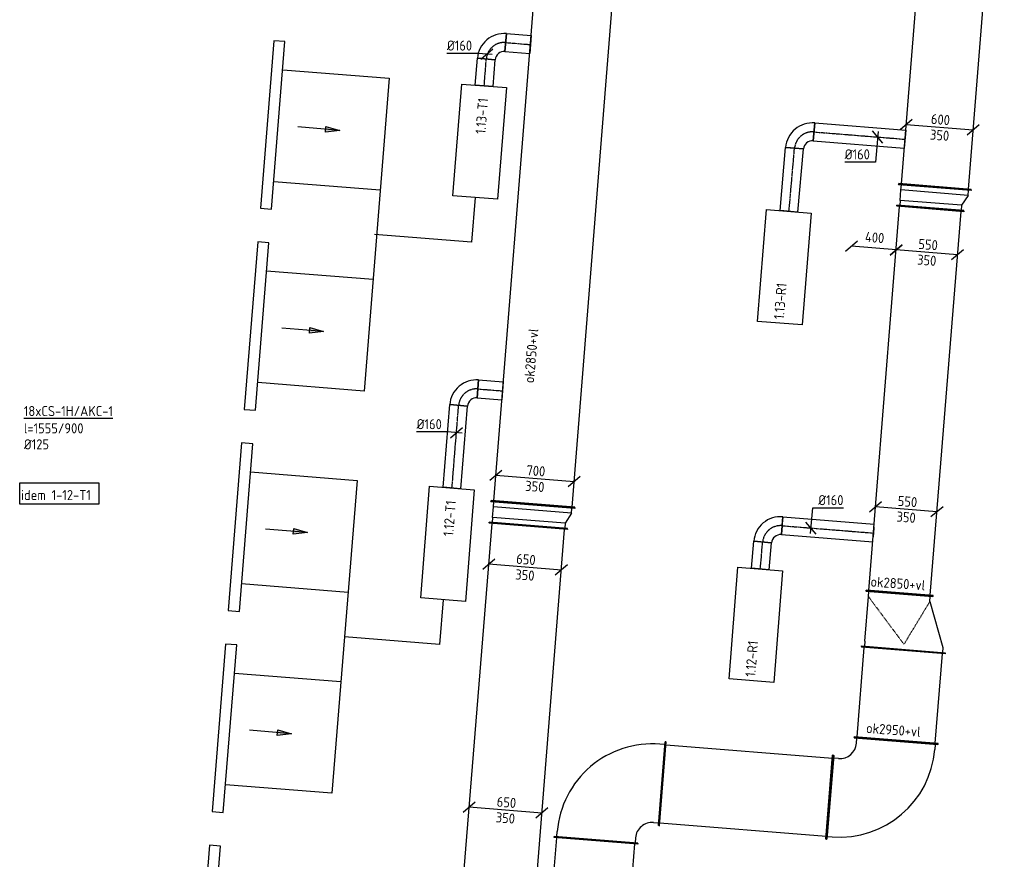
# Model space of a CAD drawing. Header units: millimetres. Extents: x -2733 to 48660, y -299 to 65852.
# Tile 36 of 44: x -751 to 8034, y 43472 to 50963. Entities that reach past the tile are written whole.
import ezdxf

# ---------------------------------------------------------------- set-up
doc = ezdxf.new("R2010")
doc.units = ezdxf.units.MM
doc.linetypes.add('CENTER2', pattern=[28.575, 19.05, -3.175, 3.175, -3.175])
doc.linetypes.add('SMALL_DASH', pattern=[1.5, 0.5, -1])
for name, color, linetype in [('WL570---_APP', 2, 'Continuous'), ('WL570---_RETOUR_D', 4, 'Continuous'), ('WL570---_RETOUR_HL', 1, 'CENTER2'), ('WL570---_TOEVOER', 3, 'Continuous'), ('WL570---_TOEVOER_D', 3, 'Continuous'), ('WL570---_TOEVOER_HL', 1, 'CENTER2'), ('WM570---', 1, 'Continuous'), ('WM570---_RETOUR', 1, 'Continuous'), ('WM570---_TOEVOER', 1, 'Continuous')]:
    doc.layers.add(name, color=color, linetype=linetype)
doc.styles.add('STABICAD-018', font='ISOCP.SHX', dxfattribs={"height": 90})
doc.dimstyles.new('STABICAD', dxfattribs={"dimscale": 50, "dimtxt": 90, "dimasz": 2, "dimexe": 0, "dimexo": 0, "dimgap": 1.5, "dimtad": 0, "dimdec": 0, "dimzin": 0, "dimdsep": 46, "dimtxsty": 'STABICAD-018', "dimblk1": 'OBLIQUE', "dimblk2": 'OBLIQUE', "dimsah": 1, "dimcen": -3, "dimadec": 1, "dimazin": 0, "dimtfac": 1, "dimtdec": 0, "dimtofl": 0, "dimtmove": 2, "dimatfit": 3, "dimfxl": 1, "dimtvp": 1.055556, "dimtolj": 1, "dimtzin": 0, "dimarcsym": 0})

# ---------------------------------------------------------------- blocks, each defined once
blk = doc.blocks.new('*U572')
at = {"color": 0, "linetype": 'Continuous'}
for p, q in [((0, 350, -3025), (5, 350, -3025)), ((0, -350, -3025), (0, 350, -3025)), ((5, -350, -3025), (5, 350, -3025)), ((5, 325, -3025), (3697.7, 325, -3025)), ((3702.7, 350, -3025), (3697.7, 350, -3025)), ((3697.7, -350, -3025), (3697.7, 350, -3025)), ((3702.7, -350, -3025), (3702.7, 350, -3025)), ((0, -350, -3025), (5, -350, -3025)), ((5, -325, -3025), (3697.7, -325, -3025)), ((3702.7, -350, -3025), (3697.7, -350, -3025))]:
    blk.add_line(p, q, dxfattribs=at)
at = {"layer": 'WM570---', "color": 2, "style": 'STABICAD-018'}
for tag in ['CODE', 'SECTIONCODE', 'POSITIONCODE']:
    blk.add_attdef(tag, (3491.3, 42755.7, 3025), '', height=1.8, dxfattribs=at)
blk = doc.blocks.new('*U573')
at = {"color": 0, "linetype": 'Continuous'}
for p, q in [((-50, 350, -3025), (-45, 350, -3025)), ((-50, -350, -3025), (-50, 350, -3025)), ((-45, -350, -3025), (-45, 350, -3025)), ((0, 325, -3025), (-45, 325, -3025)), ((0, 325, -3025), (93.3, 325, -3025)), ((0, -325, -3025), (0, 325, -3025)), ((93.3, 325, -3025), (138.3, 325, -3025)), ((93.3, -375, -3025), (93.3, 325, -3025)), ((143.3, 350, -3025), (138.3, 350, -3025)), ((138.3, -400, -3025), (138.3, 350, -3025)), ((143.3, -400, -3025), (143.3, 350, -3025)), ((-50, -350, -3025), (-45, -350, -3025)), ((0, -325, -3025), (-45, -325, -3025)), ((93.3, -375, -3025), (0, -325, -3025)), ((93.3, -375, -3025), (138.3, -375, -3025)), ((143.3, -400, -3025), (138.3, -400, -3025))]:
    blk.add_line(p, q, dxfattribs=at)
at = {"layer": 'WM570---', "color": 2, "style": 'STABICAD-018'}
for tag, p in [('CODE', (3791.4, 46596.3, 3025)), ('SECTIONCODE', (3791.4, 46496.3, 3025)), ('POSITIONCODE', (3791.4, 46496.3, 3025))]:
    blk.add_attdef(tag, p, '', height=1.8, dxfattribs=at)
blk = doc.blocks.new('*U656')
at = {"color": 0, "linetype": 'Continuous'}
for p, q in [((0, 375, -3025), (5, 375, -3025)), ((0, -375, -3025), (0, 375, -3025)), ((5, -375, -3025), (5, 375, -3025)), ((10564.7, 375, -3025), (10559.7, 375, -3025)), ((10559.7, -375, -3025), (10559.7, 375, -3025)), ((10564.7, -375, -3025), (10564.7, 375, -3025)), ((5, 350, -3025), (10559.7, 350, -3025)), ((5, -350, -3025), (10559.7, -350, -3025)), ((0, -375, -3025), (5, -375, -3025)), ((10564.7, -375, -3025), (10559.7, -375, -3025))]:
    blk.add_line(p, q, dxfattribs=at)
at = {"layer": 'WM570---_RETOUR', "color": 2, "style": 'STABICAD-018'}
for tag in ['CODE', 'SECTIONCODE', 'POSITIONCODE']:
    blk.add_attdef(tag, (3827.8, 46637.2, 3025), '', height=1.8, dxfattribs=at)
blk = doc.blocks.new('*U576')
at = {"color": 0, "linetype": 'Continuous'}
for p, q in [((-270.1, 71.8, -3025), (-377.8, -19.8, -3025)), ((324, -26, -3025), (-324, 26, -3025)), ((377.8, 19.8, -3025), (270.1, -71.8, -3025))]:
    blk.add_line(p, q, dxfattribs=at)
at = {"color": 0, "linetype": 'Continuous', "style": 'STABICAD-018'}
for s, p in [('650', (-81.5, 31.6, -3025)), ('350', (-90, -108.2, -3025))]:
    blk.add_text(s, height=90, rotation=355.41265, dxfattribs=at).set_placement(p)
at = {"layer": 'WM570---', "color": 2, "style": 'STABICAD-018'}
blk.add_attdef('CODE', (3583.9, 43910.5, 3025), '', height=1.8, dxfattribs=at)
blk = doc.blocks.new('*U577')
at = {"color": 0, "linetype": 'Continuous'}
for p, q in [((-270.1, 71.8, -3025), (-377.8, -19.8, -3025)), ((324, -26, -3025), (-324, 26, -3025)), ((377.8, 19.8, -3025), (270.1, -71.8, -3025))]:
    blk.add_line(p, q, dxfattribs=at)
at = {"color": 0, "linetype": 'Continuous', "style": 'STABICAD-018'}
for s, p in [('650', (-81.5, 31.6, -3025)), ('350', (-90, -108.2, -3025))]:
    blk.add_text(s, height=90, rotation=355.41265, dxfattribs=at).set_placement(p)
at = {"layer": 'WM570---', "color": 2, "style": 'STABICAD-018'}
blk.add_attdef('CODE', (3757.8, 46077.8, 3025), '', height=1.8, dxfattribs=at)
blk = doc.blocks.new('*U578')
at = {"color": 0, "linetype": 'Continuous'}
for p, q in [((-295, 73.8, -3025), (-402.7, -17.8, -3025)), ((348.9, -28, -3025), (-348.9, 28, -3025)), ((402.7, 17.8, -3025), (295, -73.8, -3025))]:
    blk.add_line(p, q, dxfattribs=at)
at = {"color": 0, "linetype": 'Continuous', "style": 'STABICAD-018'}
for s, p in [('700', (-78.8, 31.4, -3025)), ('350', (-90, -108.2, -3025))]:
    blk.add_text(s, height=90, rotation=355.41265, dxfattribs=at).set_placement(p)
at = {"layer": 'WM570---', "color": 2, "style": 'STABICAD-018'}
blk.add_attdef('CODE', (3846.3, 46868.2, 3025), '', height=1.8, dxfattribs=at)
blk = doc.blocks.new('*U583')
at = {"color": 0, "linetype": 'Continuous'}
for p, q in [((0, 80, -3000), (740, 80, -3000)), ((0, -80, -3000), (0, 80, -3000)), ((740, 80, -3000), (740, -80, -3000)), ((0, -80, -3000), (740, -80, -3000))]:
    blk.add_line(p, q, dxfattribs=at)
at = {"layer": 'WL570---_TOEVOER_HL', "linetype": 'CENTER2'}
blk.add_line((0, 0, -3000), (740, 0, -3000), dxfattribs=at)
at = {"layer": 'WM570---', "color": 2, "style": 'STABICAD-018'}
for tag in ['CODE', 'SECTIONCODE', 'POSITIONCODE']:
    blk.add_attdef(tag, (2747, 42298.5, 3000), '', height=1.8, dxfattribs=at)
blk = doc.blocks.new('*U581')
at = {"color": 0, "linetype": 'Continuous'}
for p, q in [((-160, -80, -3000), (-160, 80, -3000)), ((80, -160, -3000), (-80, -160, -3000))]:
    blk.add_line(p, q, dxfattribs=at)
for radius in [240, 80]:
    blk.add_arc((-160, -160, -3000), radius, 0, 90, dxfattribs=at)
at = {"layer": 'WL570---_TOEVOER_HL', "linetype": 'CENTER2'}
blk.add_arc((-160, -160, -3000), 160, 0, 90, dxfattribs=at)
at = {"layer": 'WM570---', "color": 2, "style": 'STABICAD-018'}
for tag in ['SECTIONCODE', 'CODE', 'POSITIONCODE']:
    blk.add_attdef(tag, (2819, 43195.6, 3000), '', height=1.8, dxfattribs=at)
blk = doc.blocks.new('*U582')
at = {"color": 0, "linetype": 'Continuous'}
for p, q in [((0, 80, -3000), (220.3, 80, -3000)), ((0, -80, -3000), (0, 80, -3000)), ((220.3, 80, -3000), (220.3, -80, -3000)), ((0, -80, -3000), (220.3, -80, -3000))]:
    blk.add_line(p, q, dxfattribs=at)
at = {"layer": 'WL570---_TOEVOER_HL', "linetype": 'CENTER2'}
blk.add_line((0, 0, -3000), (220.3, 0, -3000), dxfattribs=at)
at = {"layer": 'WM570---', "color": 2, "style": 'STABICAD-018'}
for tag in ['CODE', 'SECTIONCODE', 'POSITIONCODE']:
    blk.add_attdef(tag, (2978.5, 43182.8, 3000), '', height=1.8, dxfattribs=at)
blk = doc.blocks.new('*U584')
at = {"color": 0, "linetype": 'Continuous'}
for p, q in [((-79.7, 6.4, -3000), (-354.8, 6.4, -3000)), ((49.8, -4, -3000), (-79.7, 6.4, -3000)), ((-53.8, -45.8, -3000), (53.8, 45.8, -3000))]:
    blk.add_line(p, q, dxfattribs=at)
at = {"color": 0, "linetype": 'Continuous', "style": 'STABICAD-018'}
blk.add_text('%%c160', height=90, dxfattribs=at).set_placement((-354.8, 31.4, -3000))
at = {"layer": 'WM570---', "color": 2, "style": 'STABICAD-018'}
blk.add_attdef('CODE', (2786.6, 42792.1, 3000), '', height=1.8, dxfattribs=at)
blk = doc.blocks.new('*U614')
at = {"color": 0, "linetype": 'Continuous'}
for p, q in [((0, 375, -3075), (5, 375, -3075)), ((0, -375, -3075), (0, 375, -3075)), ((5, -375, -3075), (5, 375, -3075)), ((1184.1, 375, -3075), (1179.1, 375, -3075)), ((1179.1, -375, -3075), (1179.1, 375, -3075)), ((1184.1, -375, -3075), (1184.1, 375, -3075)), ((5, 350, -3075), (1179.1, 350, -3075)), ((5, -350, -3075), (1179.1, -350, -3075)), ((0, -375, -3075), (5, -375, -3075)), ((1184.1, -375, -3075), (1179.1, -375, -3075))]:
    blk.add_line(p, q, dxfattribs=at)
at = {"layer": 'WM570---_RETOUR', "color": 2, "style": 'STABICAD-018'}
for tag, p in [('SECTIONCODE', (4151.4, 42538.6, 3075)), ('POSITIONCODE', (4151.4, 42538.6, 3075)), ('CODE', (4295.6, 42461.4, 3075))]:
    blk.add_attdef(tag, p, '', height=1.8, dxfattribs=at)
blk = doc.blocks.new('*U613')
at = {"color": 0, "linetype": 'Continuous'}
for p, q in [((-550, 375, -3075), (-545, 375, -3075)), ((-550, -375, -3075), (-550, 375, -3075)), ((-545, -375, -3075), (-545, 375, -3075)), ((-545, 350, -3075), (-500, 350, -3075)), ((-500, -350, -3075), (-545, -350, -3075)), ((-550, -375, -3075), (-545, -375, -3075)), ((-350, -500, -3075), (-350, -545, -3075)), ((350, -545, -3075), (350, -500, -3075)), ((-375, -550, -3075), (-375, -545, -3075)), ((-375, -545, -3075), (375, -545, -3075)), ((-375, -550, -3075), (375, -550, -3075)), ((375, -550, -3075), (375, -545, -3075))]:
    blk.add_line(p, q, dxfattribs=at)
for radius in [850, 150]:
    blk.add_arc((-500, -500, -3075), radius, 0, 90, dxfattribs=at)
at = {"layer": 'WM570---_RETOUR', "color": 2, "style": 'STABICAD-018'}
for tag in ['SECTIONCODE', 'CODE', 'POSITIONCODE']:
    blk.add_attdef(tag, (4434.4, 44189.9, 3075), '', height=1.8, dxfattribs=at)
blk = doc.blocks.new('*U637')
at = {"color": 0, "linetype": 'Continuous'}
for p, q in [((0, 375, -3075), (5, 375, -3075)), ((0, -375, -3075), (0, 375, -3075)), ((5, -375, -3075), (5, 375, -3075)), ((1499, 375, -3075), (1494, 375, -3075)), ((1494, -375, -3075), (1494, 375, -3075)), ((1499, -375, -3075), (1499, 375, -3075)), ((5, 350, -3075), (1494, 350, -3075)), ((5, -350, -3075), (1494, -350, -3075)), ((0, -375, -3075), (5, -375, -3075)), ((1499, -375, -3075), (1494, -375, -3075))]:
    blk.add_line(p, q, dxfattribs=at)
at = {"layer": 'WM570---_RETOUR', "color": 2, "style": 'STABICAD-018'}
for tag in ['CODE', 'SECTIONCODE', 'POSITIONCODE']:
    blk.add_attdef(tag, (4982.7, 44145.9, 3075), '', height=1.8, dxfattribs=at)
blk = doc.blocks.new('*U632')
at = {"color": 0, "linetype": 'Continuous'}
for p, q in [((0, 375, -3075), (5, 375, -3075)), ((0, -375, -3075), (0, 375, -3075)), ((5, -375, -3075), (5, 375, -3075)), ((812.3, 375, -3075), (807.3, 375, -3075)), ((807.3, -375, -3075), (807.3, 375, -3075)), ((812.3, -375, -3075), (812.3, 375, -3075)), ((5, 350, -3075), (807.3, 350, -3075)), ((5, -350, -3075), (807.3, -350, -3075)), ((0, -375, -3075), (5, -375, -3075)), ((812.3, -375, -3075), (807.3, -375, -3075))]:
    blk.add_line(p, q, dxfattribs=at)
at = {"layer": 'WM570---_RETOUR', "color": 2, "style": 'STABICAD-018'}
for tag in ['CODE', 'SECTIONCODE', 'POSITIONCODE']:
    blk.add_attdef(tag, (7069.1, 44530.1, 3075), '', height=1.8, dxfattribs=at)
blk = doc.blocks.new('*U633')
at = {"color": 0, "linetype": 'Continuous'}
for p, q in [((-550, 375, -3075), (-545, 375, -3075)), ((-550, -375, -3075), (-550, 375, -3075)), ((-545, -375, -3075), (-545, 375, -3075)), ((-545, 350, -3075), (-500, 350, -3075)), ((-500, -350, -3075), (-545, -350, -3075)), ((-550, -375, -3075), (-545, -375, -3075)), ((-350, -500, -3075), (-350, -545, -3075)), ((350, -545, -3075), (350, -500, -3075)), ((-375, -550, -3075), (-375, -545, -3075)), ((-375, -545, -3075), (375, -545, -3075)), ((-375, -550, -3075), (375, -550, -3075)), ((375, -550, -3075), (375, -545, -3075))]:
    blk.add_line(p, q, dxfattribs=at)
for radius in [850, 150]:
    blk.add_arc((-500, -500, -3075), radius, 0, 90, dxfattribs=at)
at = {"layer": 'WM570---_RETOUR', "color": 2, "style": 'STABICAD-018'}
for tag in ['CODE', 'SECTIONCODE', 'POSITIONCODE']:
    blk.add_attdef(tag, (7025.1, 43981.9, 3075), '', height=1.8, dxfattribs=at)
blk = doc.blocks.new('*U629')
at = {"color": 0, "linetype": 'Continuous'}
for p, q in [((0, 300, -3025), (5, 300, -3025)), ((0, -300, -3025), (0, 300, -3025)), ((5, -300, -3025), (5, 300, -3025)), ((5, 275, -3025), (3440.5, 275, -3025)), ((3445.5, 300, -3025), (3440.5, 300, -3025)), ((3440.5, -300, -3025), (3440.5, 300, -3025)), ((3445.5, -300, -3025), (3445.5, 300, -3025)), ((0, -300, -3025), (5, -300, -3025)), ((5, -275, -3025), (3440.5, -275, -3025)), ((3445.5, -300, -3025), (3440.5, -300, -3025))]:
    blk.add_line(p, q, dxfattribs=at)
at = {"layer": 'WM570---_RETOUR', "color": 2, "style": 'STABICAD-018'}
for tag, p in [('SECTIONCODE', (6981.6, 46252.6, 3025)), ('POSITIONCODE', (6981.6, 46252.6, 3025)), ('CODE', (7099.3, 45844.3, 3025))]:
    blk.add_attdef(tag, p, '', height=1.8, dxfattribs=at)
blk = doc.blocks.new('*U616')
at = {"color": 0, "linetype": 'Continuous'}
for p, q in [((0, 80, -3000), (241.1, 80, -3000)), ((0, -80, -3000), (0, 80, -3000)), ((241.1, 80, -3000), (241.1, -80, -3000)), ((0, -80, -3000), (241.1, -80, -3000))]:
    blk.add_line(p, q, dxfattribs=at)
at = {"layer": 'WL570---_RETOUR_HL', "linetype": 'CENTER2'}
blk.add_line((0, 0, -3000), (241.1, 0, -3000), dxfattribs=at)
at = {"layer": 'WM570---_RETOUR', "color": 2, "style": 'STABICAD-018'}
for tag in ['CODE', 'SECTIONCODE', 'POSITIONCODE']:
    blk.add_attdef(tag, (5857.2, 46062.4, 3000), '', height=1.8, dxfattribs=at)
blk = doc.blocks.new('*U615')
at = {"color": 0, "linetype": 'Continuous'}
for p, q in [((-160, -80, -3000), (-160, 80, -3000)), ((80, -160, -3000), (-80, -160, -3000)), ((-76, -160, -3000), (-76, -160.5, -3000)), ((0, -160, -3000), (-76, -160, -3000))]:
    blk.add_line(p, q, dxfattribs=at)
for radius, start in [(240, 0), (80, 360)]:
    blk.add_arc((-160, -160, -3000), radius, start, 90, dxfattribs=at)
at = {"layer": 'WL570---_RETOUR_HL', "linetype": 'CENTER2'}
blk.add_arc((-160, -160, -3000), 160, 360, 90, dxfattribs=at)
at = {"layer": 'WM570---_RETOUR', "color": 2, "style": 'STABICAD-018'}
for tag in ['SECTIONCODE', 'CODE', 'POSITIONCODE']:
    blk.add_attdef(tag, (5892.1, 46462, 3000), '', height=1.8, dxfattribs=at)
blk = doc.blocks.new('*U636')
at = {"color": 0, "linetype": 'Continuous'}
for p, q in [((0, 80, -3000), (817.8, 80, -3000)), ((0, -80, -3000), (0, 80, -3000)), ((0, -80, -3000), (817.8, -80, -3000))]:
    blk.add_line(p, q, dxfattribs=at)
at = {"color": 2, "linetype": 'SMALL_DASH'}
blk.add_line((817.8, 80, -3000), (817.8, -80, -3000), dxfattribs=at)
at = {"layer": 'WL570---_RETOUR_HL', "linetype": 'CENTER2'}
blk.add_line((0, 0, -3000), (817.8, 0, -3000), dxfattribs=at)
at = {"layer": 'WM570---_RETOUR', "color": 2, "style": 'STABICAD-018'}
for tag in ['CODE', 'SECTIONCODE', 'POSITIONCODE']:
    blk.add_attdef(tag, (6051.5, 46448.1, 3000), '', height=1.8, dxfattribs=at)
blk = doc.blocks.new('*U631')
at = {"color": 0, "linetype": 'Continuous'}
for p, q in [((500, 450, -3025), (495, 450, -3025)), ((495, -300, -3025), (495, 450, -3025)), ((500, -300, -3025), (500, 450, -3025)), ((50, 275, -3025), (450, 425, -3025)), ((450, 425, -3025), (495, 425, -3025)), ((0, 300, -3025), (5, 300, -3025)), ((0, -300, -3025), (0, 300, -3025)), ((5, -300, -3025), (5, 300, -3025)), ((50, 275, -3025), (5, 275, -3025)), ((0, -300, -3025), (5, -300, -3025)), ((50, -275, -3025), (5, -275, -3025)), ((450, -275, -3025), (50, -275, -3025)), ((450, -275, -3025), (495, -275, -3025)), ((500, -300, -3025), (495, -300, -3025))]:
    blk.add_line(p, q, dxfattribs=at)
at = {"color": 2, "linetype": 'SMALL_DASH'}
for p in [(50, 275, -175), (50, -275, -175)]:
    blk.add_line(p, (450, 75, -75), dxfattribs=at)
at = {"layer": 'WM570---_RETOUR', "color": 2, "style": 'STABICAD-018'}
for tag in ['CODE', 'SECTIONCODE', 'POSITIONCODE']:
    blk.add_attdef(tag, (7099.3, 45844.3, 3025), '', height=1.8, dxfattribs=at)
blk = doc.blocks.new('*U645')
at = {"color": 0, "linetype": 'Continuous'}
for p, q in [((-220.3, 67.8, -3025), (-328, -23.8, -3025)), ((274.1, -22, -3025), (-274.1, 22, -3025)), ((328, 23.8, -3025), (220.3, -67.8, -3025))]:
    blk.add_line(p, q, dxfattribs=at)
at = {"color": 0, "linetype": 'Continuous', "style": 'STABICAD-018'}
for s, p in [('550', (-78.8, 31.4, -3025)), ('350', (-90, -108.1, -3025))]:
    blk.add_text(s, height=90, rotation=355.41, dxfattribs=at).set_placement(p)
at = {"layer": 'WM570---_RETOUR', "color": 2, "style": 'STABICAD-018'}
blk.add_attdef('CODE', (7159.5, 46594, 3025), '', height=1.8, dxfattribs=at)
blk = doc.blocks.new('*U634')
at = {"color": 0, "linetype": 'Continuous'}
for p, q in [((-50, 300, -3025), (-45, 300, -3025)), ((-50, -300, -3025), (-50, 300, -3025)), ((-45, -300, -3025), (-45, 300, -3025)), ((0, 275, -3025), (-45, 275, -3025)), ((0, 275, -3025), (93.3, 275, -3025)), ((0, -275, -3025), (0, 275, -3025)), ((93.3, 275, -3025), (138.3, 275, -3025)), ((93.3, -325, -3025), (93.3, 275, -3025)), ((143.3, 300, -3025), (138.3, 300, -3025)), ((138.3, -350, -3025), (138.3, 300, -3025)), ((143.3, -350, -3025), (143.3, 300, -3025)), ((-50, -300, -3025), (-45, -300, -3025)), ((0, -275, -3025), (-45, -275, -3025)), ((93.3, -325, -3025), (0, -275, -3025)), ((93.3, -325, -3025), (138.3, -325, -3025)), ((143.3, -350, -3025), (138.3, -350, -3025))]:
    blk.add_line(p, q, dxfattribs=at)
at = {"layer": 'WM570---_RETOUR', "color": 2, "style": 'STABICAD-018'}
for tag, p in [('CODE', (7379, 49428.5, 3025)), ('SECTIONCODE', (7379, 49328.5, 3025)), ('POSITIONCODE', (7379, 49328.5, 3025))]:
    blk.add_attdef(tag, p, '', height=1.8, dxfattribs=at)
blk = doc.blocks.new('*U628')
at = {"color": 0, "linetype": 'Continuous'}
for p, q in [((0, 325, -3025), (5, 325, -3025)), ((0, -325, -3025), (0, 325, -3025)), ((5, -325, -3025), (5, 325, -3025)), ((5, 300, -3025), (3681.1, 300, -3025)), ((3686.1, 325, -3025), (3681.1, 325, -3025)), ((3681.1, -325, -3025), (3681.1, 325, -3025)), ((3686.1, -325, -3025), (3686.1, 325, -3025)), ((0, -325, -3025), (5, -325, -3025)), ((5, -300, -3025), (3681.1, -300, -3025)), ((3686.1, -325, -3025), (3681.1, -325, -3025))]:
    blk.add_line(p, q, dxfattribs=at)
at = {"layer": 'WM570---_RETOUR', "color": 2, "style": 'STABICAD-018'}
for tag in ['SECTIONCODE', 'CODE', 'POSITIONCODE']:
    blk.add_attdef(tag, (7415.4, 49469.4, 3025), '', height=1.8, dxfattribs=at)
blk = doc.blocks.new('*U644')
at = {"color": 0, "linetype": 'Continuous'}
for p, q in [((-245.2, 69.8, -3025), (-352.9, -21.8, -3025)), ((299, -24, -3025), (-299, 24, -3025)), ((352.9, 21.8, -3025), (245.2, -69.8, -3025))]:
    blk.add_line(p, q, dxfattribs=at)
at = {"color": 0, "linetype": 'Continuous', "style": 'STABICAD-018'}
for s, p in [('600', (-81.5, 31.6, -3025)), ('350', (-90, -108.1, -3025))]:
    blk.add_text(s, height=90, rotation=355.41, dxfattribs=at).set_placement(p)
at = {"layer": 'WM570---_RETOUR', "color": 2, "style": 'STABICAD-018'}
blk.add_attdef('CODE', (7458.2, 50001.9, 3025), '', height=1.8, dxfattribs=at)
blk = doc.blocks.new('*U646')
at = {"color": 0, "linetype": 'Continuous'}
for p, q in [((-220.3, 67.8, -3025), (-328, -23.8, -3025)), ((274.1, -22, -3025), (-274.1, 22, -3025)), ((328, 23.8, -3025), (220.3, -67.8, -3025))]:
    blk.add_line(p, q, dxfattribs=at)
at = {"color": 0, "linetype": 'Continuous', "style": 'STABICAD-018'}
for s, p in [('550', (-78.8, 31.4, -3025)), ('350', (-90, -108.1, -3025))]:
    blk.add_text(s, height=90, rotation=355.41, dxfattribs=at).set_placement(p)
at = {"layer": 'WM570---_RETOUR', "color": 2, "style": 'STABICAD-018'}
blk.add_attdef('CODE', (7343.5, 48886.6, 3025), '', height=1.8, dxfattribs=at)
blk = doc.blocks.new('*U641')
at = {"color": 0, "linetype": 'Continuous'}
for p, q in [((-4, -49.8, -3000), (14.4, 178.9, -3000)), ((14.4, 178.9, -3000), (289.4, 178.9, -3000)), ((45.8, -53.8, -3000), (-45.8, 53.8, -3000))]:
    blk.add_line(p, q, dxfattribs=at)
at = {"color": 0, "linetype": 'Continuous', "style": 'STABICAD-018'}
blk.add_text('%%c160', height=90, dxfattribs=at).set_placement((64.4, 203.9, -3000))
at = {"layer": 'WM570---_RETOUR', "color": 2, "style": 'STABICAD-018'}
blk.add_attdef('CODE', (6310.3, 46427.3, 3000), '', height=1.8, dxfattribs=at)
blk = doc.blocks.new('*U617')
at = {"color": 0, "linetype": 'Continuous'}
for p, q in [((0, 80, -3000), (566, 80, -3000)), ((0, -80, -3000), (0, 80, -3000)), ((566, 80, -3000), (566, -80, -3000)), ((0, -80, -3000), (566, -80, -3000))]:
    blk.add_line(p, q, dxfattribs=at)
at = {"layer": 'WL570---_RETOUR_HL', "linetype": 'CENTER2'}
blk.add_line((0, 0, -3000), (566, 0, -3000), dxfattribs=at)
at = {"layer": 'WM570---_RETOUR', "color": 2, "style": 'STABICAD-018'}
for tag in ['CODE', 'SECTIONCODE', 'POSITIONCODE']:
    blk.add_attdef(tag, (6113.1, 49252.1, 3000), '', height=1.8, dxfattribs=at)
blk = doc.blocks.new('*U618')
at = {"color": 0, "linetype": 'Continuous'}
for p, q in [((0, 80, -3000), (815.4, 80, -3000)), ((0, -80, -3000), (0, 80, -3000)), ((815.4, 80, -3000), (815.4, -80, -3000)), ((0, -80, -3000), (815.4, -80, -3000))]:
    blk.add_line(p, q, dxfattribs=at)
at = {"layer": 'WL570---_RETOUR_HL', "linetype": 'CENTER2'}
blk.add_line((0, 0, -3000), (815.4, 0, -3000), dxfattribs=at)
at = {"layer": 'WM570---_RETOUR', "color": 2, "style": 'STABICAD-018'}
for tag in ['CODE', 'SECTIONCODE', 'POSITIONCODE']:
    blk.add_attdef(tag, (6335.8, 49961.4, 3000), '', height=1.8, dxfattribs=at)
blk = doc.blocks.new('*U647')
at = {"color": 0, "linetype": 'Continuous'}
for p, q in [((45.8, -53.8, -3000), (-45.8, 53.8, -3000)), ((4, 49.8, -3000), (-18.1, -225, -3000)), ((-18.1, -225, -3000), (-293.1, -225, -3000))]:
    blk.add_line(p, q, dxfattribs=at)
at = {"color": 0, "linetype": 'Continuous', "style": 'STABICAD-018'}
blk.add_text('%%c160', height=90, dxfattribs=at).set_placement((-293.1, -200, -3000))
at = {"layer": 'WM570---_RETOUR', "color": 2, "style": 'STABICAD-018'}
blk.add_attdef('CODE', (6903.6, 49915.9, 3000), '', height=1.8, dxfattribs=at)
blk = doc.blocks.new('*U619')
at = {"color": 0, "linetype": 'Continuous'}
for p, q in [((-160, -80, -3000), (-160, 80, -3000)), ((-160, 76, -3000), (-160, 76, -3000)), ((-160, -76, -3000), (-160, 76, -3000)), ((-160, -76, -3000), (-160, -76, -3000)), ((80, -160, -3000), (-80, -160, -3000)), ((-76, -160, -3000), (-76, -160.5, -3000)), ((0, -160, -3000), (-76, -160, -3000))]:
    blk.add_line(p, q, dxfattribs=at)
for radius in [240, 80]:
    blk.add_arc((-160, -160, -3000), radius, 360, 90, dxfattribs=at)
at = {"layer": 'WL570---_RETOUR_HL', "linetype": 'CENTER2'}
blk.add_arc((-160, -160, -3000), 160, 360, 90, dxfattribs=at)
at = {"layer": 'WM570---_RETOUR', "color": 2, "style": 'STABICAD-018'}
for tag in ['CODE', 'SECTIONCODE', 'POSITIONCODE']:
    blk.add_attdef(tag, (6176.4, 49975.4, 3000), '', height=1.8, dxfattribs=at)
blk = doc.blocks.new('_Oblique')
at = {"color": 0, "linetype": 'ByBlock', "lineweight": -2}
blk.add_line((-0.5, -0.5), (0.5, 0.5), dxfattribs=at)
blk = doc.blocks.new('*D875')
at = {"layer": 'Defpoints', "color": 0, "transparency": 16777216}
for p in [(6670.6, 48940.6), (6670.6, 48940.6), (7069.4, 48908.6)]:
    blk.add_point(p, dxfattribs=at)
at = {"layer": 'WM570---', "color": 0, "lineweight": -2, "transparency": 16777216}
blk.add_line((7069.4, 48908.6), (6670.6, 48940.6), dxfattribs=at)
at = {"layer": 'WM570---', "color": 0, "lineweight": -2, "transparency": 16777216, "xscale": 100, "yscale": 100, "zscale": 100}
for p, rotation in [((6670.6, 48940.6), 175.4126458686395), ((7069.4, 48908.6), 355.4126458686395)]:
    blk.add_blockref('_Oblique', p, dxfattribs=dict(at, rotation=rotation))
at = {"layer": 'WM570---', "color": 0, "transparency": 16777216, "insert": (6877.6, 49019.3), "char_height": 90, "attachment_point": 5, "rotation": 355.41265, "style": 'STABICAD-018'}
blk.add_mtext('\\A1;400', dxfattribs=at)
blk = doc.blocks.new('DM_SYM002')
at = {"color": 0, "linetype": 'Continuous'}
for p, q in [((0, 0), (-7.5, 0)), ((-2.5, -0.5), (-2.5, 0.5)), ((-2.5, 0.5), (0, 0)), ((0, 0), (-2.5, -0.5))]:
    blk.add_line(p, q, dxfattribs=at)
blk.add_solid([(-2.5, 0.5), (-2.5, -0.5), (0, 0)], dxfattribs=at)
blk = doc.blocks.new('*U1001')
at = {"color": 0, "linetype": 'Continuous'}
for p, q in [((0, 80, -3000), (240, 80, -3000)), ((0, -80, -3000), (0, 80, -3000)), ((240, 80, -3000), (240, -80, -3000)), ((0, -80, -3000), (240, -80, -3000))]:
    blk.add_line(p, q, dxfattribs=at)
at = {"layer": 'WL570---_TOEVOER_HL', "linetype": 'CENTER2'}
blk.add_line((0, 0, -3000), (240, 0, -3000), dxfattribs=at)
at = {"layer": 'WL570---_TOEVOER_D', "color": 2, "style": 'STABICAD-018'}
for tag in ['CODE', 'SECTIONCODE', 'POSITIONCODE']:
    blk.add_attdef(tag, (3393.1, 50372.6, 3000), '', height=1.8, dxfattribs=at)
blk = doc.blocks.new('*U1002')
at = {"color": 0, "linetype": 'Continuous'}
for p, q in [((-79.7, 6.4, -3000), (-354.8, 6.4, -3000)), ((49.8, -4, -3000), (-79.7, 6.4, -3000)), ((-53.8, -45.8, -3000), (53.8, 45.8, -3000))]:
    blk.add_line(p, q, dxfattribs=at)
at = {"color": 0, "linetype": 'Continuous', "style": 'STABICAD-018'}
blk.add_text('%%c160', height=90, dxfattribs=at).set_placement((-354.8, 31.4, -3000))
at = {"layer": 'WL570---_TOEVOER_D', "color": 2, "style": 'STABICAD-018'}
blk.add_attdef('CODE', (3415.8, 50655.6, 3000), '', height=1.8, dxfattribs=at)
blk = doc.blocks.new('*U999')
at = {"color": 0, "linetype": 'Continuous'}
for p, q in [((-160, -80, -3000), (-160, 80, -3000)), ((80, -160, -3000), (-80, -160, -3000))]:
    blk.add_line(p, q, dxfattribs=at)
for radius in [240, 80]:
    blk.add_arc((-160, -160, -3000), radius, 0, 90, dxfattribs=at)
at = {"layer": 'WL570---_TOEVOER_HL', "linetype": 'CENTER2'}
blk.add_arc((-160, -160, -3000), 160, 0, 90, dxfattribs=at)
at = {"layer": 'WL570---_TOEVOER_D', "color": 2, "style": 'STABICAD-018'}
for tag in ['CODE', 'SECTIONCODE', 'POSITIONCODE']:
    blk.add_attdef(tag, (3425.1, 50771.4, 3000), '', height=1.8, dxfattribs=at)
blk = doc.blocks.new('*U1000')
at = {"color": 0, "linetype": 'Continuous'}
for p, q in [((0, 80, -3000), (222, 80, -3000)), ((0, -80, -3000), (0, 80, -3000)), ((222, 80, -3000), (222, -80, -3000)), ((0, -80, -3000), (222, -80, -3000))]:
    blk.add_line(p, q, dxfattribs=at)
at = {"layer": 'WL570---_TOEVOER_HL', "linetype": 'CENTER2'}
blk.add_line((0, 0, -3000), (222, 0, -3000), dxfattribs=at)
at = {"layer": 'WL570---_TOEVOER_D', "color": 2, "style": 'STABICAD-018'}
for tag in ['CODE', 'SECTIONCODE', 'POSITIONCODE']:
    blk.add_attdef(tag, (3584.6, 50758.6, 3000), '', height=1.8, dxfattribs=at)

msp = doc.modelspace()

# ---------------------------------------------------------------- linework, layer by layer
at = {"layer": 'WL570---_APP'}
for points in [[(3193.7, 50388.6), (3592.4, 50356.7), (3512.7, 49359.9), (3114, 49391.8)], [(5913, 49268.1), (6311.7, 49236.2), (6232, 48239.4), (5833.3, 48271.3)], [(2906.6, 46800.1), (3305.3, 46768.2), (3225.6, 45771.4), (2826.8, 45803.3)], [(5657.8, 46078.3), (6056.5, 46046.4), (5976.8, 45049.6), (5578, 45081.5)]]:
    msp.add_lwpolyline(points, close=True, dxfattribs=at)
at = {"layer": 'WL570---_TOEVOER_D'}
for points in [[(1615.5, 50766.9), (1515.8, 50774.9), (1396.2, 49279.7), (1495.8, 49271.7)], [(1471.9, 48972.7), (1372.2, 48980.6), (1252.6, 47485.4), (1352.3, 47477.4)], [(1328.3, 47178.4), (1228.7, 47186.4), (1109, 45691.1), (1208.7, 45683.2)], [(1184.8, 45384.1), (1085.1, 45392.1), (965.5, 43896.9), (1065.1, 43888.9)], [(1041.2, 43589.9), (941.5, 43597.8), (821.9, 42102.6), (921.6, 42094.6)]]:
    msp.add_lwpolyline(points, close=True, dxfattribs=at)
for points in [[(1595.4, 50516.5), (2545.8, 50440.4), (2322.5, 47649.4), (1372.1, 47725.4)], [(1515.7, 49519.7), (2466, 49443.6)], [(3313.3, 49375.8), (3281.4, 48977.1), (2415.4, 49046.6)], [(1451.9, 48722.2), (2402.2, 48646.2)], [(1308.3, 46928), (2258.7, 46851.9), (2035.3, 44060.8), (1085, 44136.9)], [(1228.5, 45931.1), (2178.9, 45855.1)], [(3026.2, 45787.3), (2994.3, 45388.6), (2147, 45456.4)], [(1164.7, 45133.7), (2115.1, 45057.6)]]:
    msp.add_lwpolyline(points, dxfattribs=at)
at = {"layer": 'WM570---_TOEVOER'}
msp.add_lwpolyline([(-751.4, 46829.1), (-45.9, 46829.1), (-45.9, 46640.8), (-751.4, 46640.8)], close=True, dxfattribs=at)

# ---------------------------------------------------------------- block references
at = {"layer": 'WL570---_RETOUR_D', "linetype": 'Continuous'}
for name, p, rotation in [('*U628', (7415.4, 49469.4, 3025), 85.41000000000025), ('*U619', (6176.4, 49975.4, 3000), 85.00000000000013), ('*U618', (6335.8, 49961.4, 3000), 355.41), ('*U617', (6113.1, 49252.1, 3000), 85.00000000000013), ('*U634', (7379, 49328.5, 3025), 85.4100000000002), ('*U629', (7099.3, 45844.3, 3025), 85.4100000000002), ('*U615', (5892.1, 46462, 3000), 85.00000000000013), ('*U636', (6051.5, 46448.1, 3000), 355.41), ('*U616', (5857.2, 46062.4, 3000), 85.00000000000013), ('*U631', (7099.3, 45844.3, 3025), 265.4100000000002), ('*U632', (7069.1, 44530.1, 3075), 85.4100000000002), ('*U613', (4434.4, 44189.9, 3075), 85.41000000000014), ('*U633', (7025.1, 43981.9, 3075), 265.4100000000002), ('*U637', (4982.7, 44145.9, 3075), 355.4100000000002), ('*U614', (4295.6, 42461.4, 3075), 85.41000000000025)]:
    msp.add_blockref(name, p, dxfattribs=dict(at, rotation=rotation))
at = {"layer": 'WL570---_TOEVOER', "linetype": 'Continuous', "xscale": 49.99999999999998, "yscale": 49.99999999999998, "zscale": 49.99999999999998, "rotation": 355.4126457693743}
for p in [(2103.9, 49975.4), (1960.3, 48181.2), (1816.8, 46386.9), (1673.2, 44592.6)]:
    msp.add_blockref('DM_SYM002', p, dxfattribs=at)
at = {"layer": 'WL570---_TOEVOER_D', "linetype": 'Continuous'}
for name, p, rotation in [('*U656', (3827.8, 46637.2, 3025), 85.4126459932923), ('*U999', (3425.1, 50771.4, 3000), 85.41264622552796), ('*U1000', (3584.6, 50758.6, 3000), 355.4126459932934), ('*U1001', (3393.1, 50372.6, 3000), 85.41264622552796), ('*U581', (3177.9, 47681.2, 3000), 85.41264622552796), ('*U582', (3337.4, 47668.4, 3000), 355.4126459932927), ('*U583', (3106, 46784.1, 3000), 85.41264622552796), ('*U573', (3791.4, 46496.3, 3025), 85.4126459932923), ('*U572', (3491.3, 42755.7, 3025), 85.4126459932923)]:
    msp.add_blockref(name, p, dxfattribs=dict(at, rotation=rotation))
at = {"layer": 'WM570---_RETOUR', "linetype": 'Continuous'}
for name, p in [('*U644', (7458.2, 50001.9, 3025)), ('*U647', (6903.6, 49915.9, 3000)), ('*U646', (7343.5, 48886.6, 3025)), ('*U641', (6310.3, 46427.3, 3000)), ('*U645', (7159.5, 46594, 3025))]:
    msp.add_blockref(name, p, dxfattribs=at)
at = {"layer": 'WM570---_TOEVOER', "linetype": 'Continuous'}
for name, p in [('*U1002', (3415.8, 50655.6, 3000)), ('*U584', (3145.6, 47277.7, 3000)), ('*U578', (3846.3, 46868.2, 3025)), ('*U577', (3757.8, 46077.8, 3025)), ('*U576', (3583.9, 43910.5, 3025))]:
    msp.add_blockref(name, p, dxfattribs=at)

# ---------------------------------------------------------------- texts
at = {"layer": 'WM570---', "style": 'STABICAD-018'}
for s, p in [('1.13-T1', (3404, 49939.8)), ('1.13-R1', (6067.4, 48286.5)), ('1.12-T1', (3116.8, 46351.3)), ('1.12-R1', (5812.2, 45096.7))]:
    msp.add_text(s, height=90, rotation=85.41, dxfattribs=at).set_placement(p)
for s, p in [('%%U18xCS-1H/AKC-1', (-714.2, 47425.6)), ('l=1555/900', (-714.2, 47272)), ('%%C125', (-714.2, 47128.9))]:
    msp.add_text(s, height=90, dxfattribs=at).set_placement(p)
at = {"layer": 'WM570---_RETOUR', "style": 'STABICAD-018'}
for s, p in [('ok2850+vl', (6838, 45905.6)), ('ok2950+vl', (6798.6, 44599))]:
    msp.add_text(s, height=90, rotation=355.83273, dxfattribs=at).set_placement(p)
at = {"layer": 'WM570---_TOEVOER', "linetype": 'Continuous', "style": 'STABICAD-018'}
msp.add_text('ok2850+vl', height=90, rotation=85, dxfattribs=at).set_placement((3836.5, 47717.1))
at = {"layer": 'WM570---_TOEVOER', "style": 'STABICAD-018'}
msp.add_text('idem 1-12-T1', height=90, dxfattribs=at).set_placement((-738.2, 46676.2))

# ---------------------------------------------------------------- dimensions: what is measured, and where the dimension line sits
at = {"layer": 'WM570---'}
dim = msp.add_aligned_dim(p1=(7069.4, 48908.6), p2=(6670.6, 48940.6), distance=0, dimstyle='STABICAD', dxfattribs=at)
dim.commit()
dim.dimension.update_dxf_attribs({"geometry": '*D875', "text_midpoint": (6877.6, 49019.3)})

doc.saveas('drawing.dxf')
